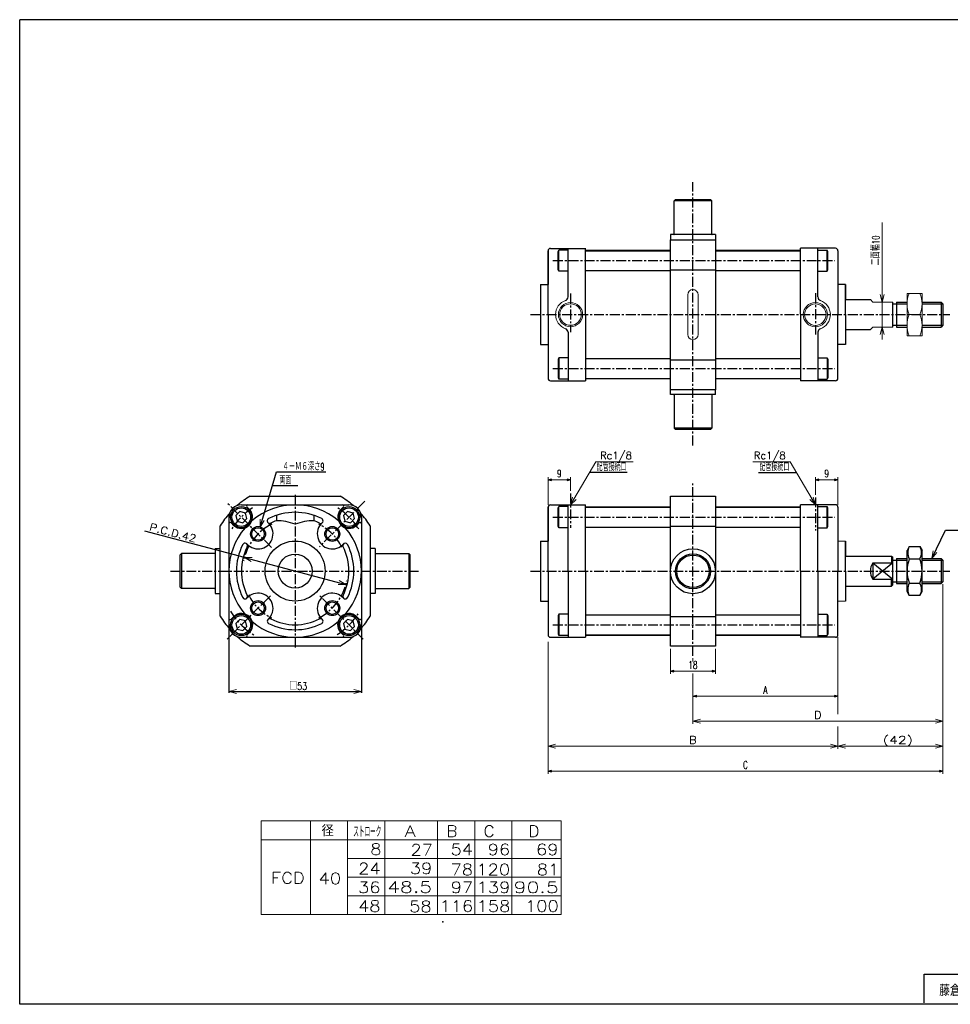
# Model space of a CAD drawing. Header units: millimetres. Extents: x -280 to 280, y -200 to 200.
# Tile 1 of 2: x -280 to 93, y -194 to 200. Entities that reach past the tile are written whole.
import ezdxf
from ezdxf.enums import TextEntityAlignment as Align

# ---------------------------------------------------------------- set-up
doc = ezdxf.new("R2010")
doc.units = ezdxf.units.MM
doc.header["$LTSCALE"] = 0.125
doc.header["$PDSIZE"] = 1
doc.linetypes.add('CENTER', pattern=[50.8, 31.75, -6.35, 6.35, -6.35])
doc.layers.add('Layer0001', color=7, linetype='Continuous')
doc.layers.add('ZUWAKU', color=7, linetype='Continuous')
doc.styles.add('dcStyle0', font='txt.shx', dxfattribs={"width": 0.714286, "bigfont": 'bigfont'})
doc.dimstyles.new('DaDimRotatedStyle', dxfattribs={"dimtxt": 3, "dimasz": 1.500001, "dimexe": 1, "dimexo": 0.5, "dimgap": 1, "dimtad": 3, "dimdsep": 46, "dimtxsty": 'dcStyle0', "dimblk1": 'OPEN30', "dimblk2": 'OPEN30', "dimsah": 1, "dimcen": 0.09, "dimclrd": 4, "dimclre": 4, "dimclrt": 4, "dimadec": 0, "dimazin": 2, "dimtfac": 1, "dimtdec": 4, "dimtmove": 0, "dimatfit": 0, "dimfxl": 1, "dimarcsym": 0})

# ---------------------------------------------------------------- blocks, each defined once
blk = doc.blocks.new('DC_GROUP_Φ40_1')
at = {"color": 4, "linetype": 'Continuous', "lineweight": 18}
for p, q in [((-189.56, -15.26), (-186.46, -15.25)), ((-186.87, -16.8), (-189.56, -15.26)), ((-189.56, -15.26), (-186.66, -16.02))]:
    blk.add_line(p, q, dxfattribs=at)
blk = doc.blocks.new('DC_GROUP_Φ40_2')
at = {"color": 4, "linetype": 'Continuous', "lineweight": 18}
for p, q in [((-148.96, -25.99), (-152.06, -26)), ((-148.96, -25.99), (-151.86, -25.22)), ((-151.65, -24.44), (-148.96, -25.99))]:
    blk.add_line(p, q, dxfattribs=at)
blk = doc.blocks.new('DC_GROUP_Φ40_3')
at = {"color": 4, "linetype": 'Continuous', "lineweight": 18}
for p, q in [((-195.76, -68.81), (-192.76, -68)), ((-192.76, -69.61), (-195.76, -68.81)), ((-195.76, -68.81), (-192.76, -68.81))]:
    blk.add_line(p, q, dxfattribs=at)
blk = doc.blocks.new('DC_GROUP_Φ40_4')
at = {"color": 4, "linetype": 'Continuous', "lineweight": 18}
for p, q in [((-145.76, -68), (-142.76, -68.81)), ((-142.76, -68.81), (-145.76, -69.61)), ((-142.76, -68.81), (-145.76, -68.81))]:
    blk.add_line(p, q, dxfattribs=at)
blk = doc.blocks.new('DC_GROUP_Φ40_5')
at = {"color": 4, "linetype": 'Continuous', "lineweight": 18}
for p, q in [((85.53, -15.62), (86.11, -12.57)), ((85.53, -15.62), (86.84, -12.92)), ((87.56, -13.27), (85.53, -15.62))]:
    blk.add_line(p, q, dxfattribs=at)
blk = doc.blocks.new('DC_GROUP_Φ40_6')
at = {"color": 4, "linetype": 'Continuous', "lineweight": 18}
for p, q in [((-183.29, -3.02), (-183.21, 0.09)), ((-183.29, -3.02), (-182.43, -0.14)), ((-181.66, -0.37), (-183.29, -3.02))]:
    blk.add_line(p, q, dxfattribs=at)
blk = doc.blocks.new('DC_GROUP_Φ40_7')
at = {"color": 4, "linetype": 'Continuous', "lineweight": 18}
for p, q in [((-59.06, 5.88), (-58.23, 8.87)), ((-59.06, 5.88), (-57.54, 8.46)), ((-56.85, 8.05), (-59.06, 5.88))]:
    blk.add_line(p, q, dxfattribs=at)
blk = doc.blocks.new('DC_GROUP_Φ40_8')
at = {"color": 4, "linetype": 'Continuous', "lineweight": 18}
for p, q in [((38.94, 5.88), (36.72, 8.05)), ((38.94, 5.88), (37.41, 8.46)), ((38.1, 8.87), (38.94, 5.88))]:
    blk.add_line(p, q, dxfattribs=at)
blk = doc.blocks.new('DC_GROUP_Φ40_9')
at = {"color": 4, "linetype": 'Continuous', "lineweight": 13}
for p, q in [((81.63, 90.5), (75.63, 90.5)), ((75.63, 90.5), (75.63, 73.5)), ((81.63, 73.5), (81.63, 90.5)), ((76.52, 82), (80.73, 82)), ((75.63, 73.5), (81.63, 73.5))]:
    blk.add_line(p, q, dxfattribs=at)
for centre, start, end in [((86.07, 86.25), 156.0093, 203.9907), ((71.18, 86.25), 336.0093, 23.9907), ((86.07, 77.75), 156.0093, 203.9907), ((71.18, 77.75), 336.0093, 23.9907)]:
    blk.add_arc(centre, 10.45, start, end, dxfattribs=at)
blk = doc.blocks.new('DC_GROUP_Φ40_11')
at = {"color": 4, "linetype": 'Continuous', "lineweight": 18}
for p, q in [((65.6, 87), (64.8, 90)), ((66.41, 90), (65.6, 87)), ((65.6, 87), (65.6, 90))]:
    blk.add_line(p, q, dxfattribs=at)
blk = doc.blocks.new('DC_GROUP_Φ40_12')
at = {"color": 4, "linetype": 'Continuous', "lineweight": 18}
for p, q in [((64.8, 74), (65.6, 77)), ((65.6, 77), (66.41, 74)), ((65.6, 77), (65.6, 74))]:
    blk.add_line(p, q, dxfattribs=at)
blk = doc.blocks.new('DC_GROUP_Φ40_10')
at = {"color": 4, "linetype": 'Continuous', "lineweight": 13}
for p, q in [((65.6, 118.88), (65.6, 87)), ((65.6, 77), (65.6, 87)), ((65.6, 72), (65.6, 77))]:
    blk.add_line(p, q, dxfattribs=at)
at = {"linetype": 'Continuous'}
for name in ['DC_GROUP_Φ40_11', 'DC_GROUP_Φ40_12']:
    blk.add_blockref(name, (0, 0), dxfattribs=at)
at = {"color": 4, "style": 'dcStyle0', "width": 0.714286}
blk.add_text('二面幅10', height=3, rotation=90, dxfattribs=at).set_placement((64.6, 101.65), (64.6, 113.65), align=Align.FIT)
blk = doc.blocks.new('DC_GROUP_Φ40_14')
at = {"color": 4, "linetype": 'Continuous', "lineweight": 18}
for p, q in [((-10.06, -80.72), (-7.06, -79.92)), ((-7.06, -81.52), (-10.06, -80.72)), ((-10.06, -80.72), (-7.06, -80.72))]:
    blk.add_line(p, q, dxfattribs=at)
blk = doc.blocks.new('DC_GROUP_Φ40_15')
at = {"color": 4, "linetype": 'Continuous', "lineweight": 18}
for p, q in [((86.94, -79.92), (89.94, -80.72)), ((89.94, -80.72), (86.94, -81.52)), ((89.94, -80.72), (86.94, -80.72))]:
    blk.add_line(p, q, dxfattribs=at)
blk = doc.blocks.new('DC_GROUP_Φ40_13')
at = {"color": 4, "linetype": 'Continuous', "lineweight": 13}
for p, q in [((89.94, -25.92), (89.94, -81.72)), ((-10.06, -55.5), (-10.06, -56.78)), ((-10.06, -61.67), (-10.06, -81.72)), ((-10.06, -80.72), (89.94, -80.72))]:
    blk.add_line(p, q, dxfattribs=at)
at = {"linetype": 'Continuous'}
for name in ['DC_GROUP_Φ40_14', 'DC_GROUP_Φ40_15']:
    blk.add_blockref(name, (0, 0), dxfattribs=at)
at = {"color": 4, "style": 'dcStyle0'}
blk.add_text('D', height=3, dxfattribs=at).set_placement((38.44, -79.72), (41.44, -79.72), align=Align.FIT)
blk = doc.blocks.new('DC_GROUP_Φ40_17')
at = {"color": 4, "linetype": 'Continuous', "lineweight": 18}
for p, q in [((-68.06, -90.72), (-65.06, -89.92)), ((-65.06, -91.52), (-68.06, -90.72)), ((-68.06, -90.72), (-65.06, -90.72))]:
    blk.add_line(p, q, dxfattribs=at)
blk = doc.blocks.new('DC_GROUP_Φ40_18')
at = {"color": 4, "linetype": 'Continuous', "lineweight": 18}
for p, q in [((44.94, -89.92), (47.94, -90.72)), ((47.94, -90.72), (44.94, -91.52)), ((47.94, -90.72), (44.94, -90.72))]:
    blk.add_line(p, q, dxfattribs=at)
blk = doc.blocks.new('DC_GROUP_Φ40_19')
at = {"color": 4, "linetype": 'Continuous', "lineweight": 18}
for p, q in [((47.94, -90.72), (50.94, -89.92)), ((50.94, -91.52), (47.94, -90.72)), ((47.94, -90.72), (50.94, -90.72))]:
    blk.add_line(p, q, dxfattribs=at)
blk = doc.blocks.new('DC_GROUP_Φ40_20')
at = {"color": 4, "linetype": 'Continuous', "lineweight": 18}
for p, q in [((86.94, -89.92), (89.94, -90.72)), ((89.94, -90.72), (86.94, -91.52)), ((89.94, -90.72), (86.94, -90.72))]:
    blk.add_line(p, q, dxfattribs=at)
blk = doc.blocks.new('DC_GROUP_Φ40_16')
at = {"color": 4, "linetype": 'Continuous', "lineweight": 13}
for p, q in [((89.94, -35.92), (89.94, -91.72)), ((-68.06, -48.94), (-68.06, -91.72)), ((47.94, -57.15), (47.94, -77.91)), ((47.94, -82.88), (47.94, -91.72)), ((-68.06, -90.72), (47.94, -90.72)), ((47.94, -90.72), (89.94, -90.72))]:
    blk.add_line(p, q, dxfattribs=at)
at = {"linetype": 'Continuous'}
for name in ['DC_GROUP_Φ40_17', 'DC_GROUP_Φ40_18', 'DC_GROUP_Φ40_19', 'DC_GROUP_Φ40_20']:
    blk.add_blockref(name, (0, 0), dxfattribs=at)
at = {"color": 4, "style": 'dcStyle0'}
for s, p, p2 in [('(42)', (65.94, -89.72), (77.94, -89.72)), ('B', (-11.56, -89.72), (-8.56, -89.72))]:
    blk.add_text(s, height=3, dxfattribs=at).set_placement(p, p2, align=Align.FIT)
blk = doc.blocks.new('_OPEN30')
at = {"color": 0, "linetype": 'ByBlock', "lineweight": -2}
for p, q in [((-1, 0.267949), (0, 0)), ((0, 0), (-1, -0.267949)), ((0, 0), (-1, 0))]:
    blk.add_line(p, q, dxfattribs=at)
blk = doc.blocks.new('*D24')
at = {"color": 4, "linetype": 'Continuous', "lineweight": 13}
for p, q in [((-68.06, 5.88), (-68.06, 16.88)), ((-68.06, 15.88), (-59.06, 15.88)), ((-59.06, 11.41), (-59.06, 16.88))]:
    blk.add_line(p, q, dxfattribs=at)
at = {"color": 4, "xscale": 1.500001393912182, "yscale": 1.499994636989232}
for p, rotation in [((-68.06, 15.88), 180), ((-59.06, 15.88), 360)]:
    blk.add_blockref('_OPEN30', p, dxfattribs=dict(at, rotation=rotation))
at = {"color": 4, "insert": (-63.56, 16.88), "char_height": 3, "width": 6.5625, "attachment_point": 8, "style": 'dcStyle0'}
blk.add_mtext('\\T1.00;9', dxfattribs=at)
blk = doc.blocks.new('*D25')
at = {"color": 4, "linetype": 'Continuous', "lineweight": 13}
for p, q in [((38.94, 9.85), (38.94, 16.9)), ((38.94, 15.9), (47.94, 15.9)), ((47.94, 5.85), (47.94, 16.9))]:
    blk.add_line(p, q, dxfattribs=at)
at = {"color": 4, "xscale": 1.500001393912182, "yscale": 1.499994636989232}
for p, rotation in [((38.94, 15.9), 180), ((47.94, 15.9), 360)]:
    blk.add_blockref('_OPEN30', p, dxfattribs=dict(at, rotation=rotation))
at = {"color": 4, "insert": (43.44, 16.9), "char_height": 3, "width": 6.5625, "attachment_point": 8, "style": 'dcStyle0'}
blk.add_mtext('\\T1.00;9', dxfattribs=at)
blk = doc.blocks.new('*D29')
at = {"color": 4, "linetype": 'Continuous', "lineweight": 13}
for p, q in [((-19.06, -51.72), (-19.06, -61.72)), ((-1.06, -51.72), (-1.06, -61.72)), ((-19.06, -60.72), (-1.06, -60.72))]:
    blk.add_line(p, q, dxfattribs=at)
at = {"color": 4, "xscale": 1.500001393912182, "yscale": 1.499994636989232}
for p, rotation in [((-19.06, -60.72), 180), ((-1.06, -60.72), 360)]:
    blk.add_blockref('_OPEN30', p, dxfattribs=dict(at, rotation=rotation))
at = {"color": 4, "insert": (-10.06, -59.72), "char_height": 3, "width": 9.375, "attachment_point": 8, "style": 'dcStyle0'}
blk.add_mtext('\\T1.00;18', dxfattribs=at)
blk = doc.blocks.new('*D30')
at = {"color": 4, "linetype": 'Continuous', "lineweight": 13}
for p, q in [((47.94, -47.15), (47.94, -71.72)), ((-10.06, -65.25), (-10.06, -71.72)), ((-10.06, -70.72), (47.94, -70.72))]:
    blk.add_line(p, q, dxfattribs=at)
at = {"color": 4, "xscale": 1.500001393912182, "yscale": 1.499994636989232}
for p, rotation in [((-10.06, -70.72), 180), ((47.94, -70.72), 360)]:
    blk.add_blockref('_OPEN30', p, dxfattribs=dict(at, rotation=rotation))
at = {"color": 4, "insert": (18.94, -69.72), "char_height": 3, "width": 6.5625, "attachment_point": 8, "style": 'dcStyle0'}
blk.add_mtext('\\T1.00;A', dxfattribs=at)
blk = doc.blocks.new('*D31')
at = {"color": 4, "linetype": 'Continuous', "lineweight": 13}
for p, q in [((89.94, -35.92), (89.94, -101.72)), ((-68.06, -60.15), (-68.06, -101.72)), ((-68.06, -100.72), (89.94, -100.72))]:
    blk.add_line(p, q, dxfattribs=at)
at = {"color": 4, "xscale": 1.500001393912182, "yscale": 1.499994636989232}
for p, rotation in [((-68.06, -100.72), 180), ((89.94, -100.72), 360)]:
    blk.add_blockref('_OPEN30', p, dxfattribs=dict(at, rotation=rotation))
at = {"color": 4, "insert": (10.94, -99.72), "char_height": 3, "width": 6.5625, "attachment_point": 8, "style": 'dcStyle0'}
blk.add_mtext('\\T1.00;C', dxfattribs=at)

msp = doc.modelspace()

# ---------------------------------------------------------------- linework, layer by layer
at = {"color": 4, "linetype": 'CENTER', "lineweight": 25}
for p, q in [((-10.065, 29.627), (-10.065, 134.975)), ((-66.137, 103.573), (46.772, 103.573)), ((38.935, 90.523), (38.935, 74.063)), ((-75.042, 82.003), (92.693, 82.003)), ((-66.137, 60.433), (46.772, 60.433)), ((-10.065, -54.499), (-10.065, 14.455)), ((38.935, 8.852), (38.935, -4.429)), ((-66.137, 0.947), (46.772, 0.947)), ((-219.15, -20.623), (-119.601, -20.623)), ((-75.042, -20.623), (92.693, -20.623)), ((-66.137, -42.193), (46.772, -42.193))]:
    msp.add_line(p, q, dxfattribs=at)
at = {"color": 4, "linetype": 'Continuous', "lineweight": 25}
for p, q in [((-17.565, 127.503), (-17.065, 128.003)), ((-17.565, 114.203), (-17.565, 127.503)), ((-2.565, 127.503), (-17.565, 127.503)), ((-17.065, 128.003), (-3.065, 128.003)), ((-2.565, 127.503), (-3.065, 128.003)), ((-2.565, 114.203), (-2.565, 127.503)), ((-1.065, 114.003), (-19.065, 114.003)), ((-19.065, 114.003), (-19.065, 112.003)), ((-19.065, 111.903), (-1.065, 111.903)), ((-19.065, 51.903), (-19.065, 111.903)), ((-1.065, 114.003), (-1.065, 112.003)), ((-1.065, 111.903), (-1.065, 51.903)), ((-64.065, 107.304), (-63.765, 107.823)), ((-64.065, 99.843), (-64.065, 107.304)), ((-63.765, 99.323), (-63.765, 107.823)), ((-60.065, 107.823), (-63.765, 107.823)), ((-60.065, 89.074), (-60.065, 108.503)), ((-53.065, 82.103), (-53.065, 108.529)), ((-53.065, 107.573), (-19.065, 107.573)), ((-1.065, 107.573), (32.935, 107.573)), ((32.935, 82.103), (32.935, 108.529)), ((39.935, 89.049), (39.935, 108.529)), ((39.935, 107.823), (43.635, 107.823)), ((43.635, 99.323), (43.635, 107.823)), ((43.935, 107.304), (43.635, 107.823)), ((43.935, 99.843), (43.935, 107.304)), ((-63.765, 99.323), (-64.065, 99.843)), ((-60.065, 99.323), (-63.765, 99.323)), ((-53.065, 99.573), (-19.065, 99.573)), ((-19.065, 99.931), (-1.065, 99.931)), ((-1.065, 99.573), (32.935, 99.573)), ((39.935, 99.323), (43.635, 99.323)), ((43.635, 99.323), (43.935, 99.843)), ((50.935, 88.003), (60.935, 88.003)), ((69.935, 77.003), (69.935, 87.003)), ((71.435, 87.003), (75.627, 87.003)), ((71.435, 87.003), (71.435, 76.998)), ((81.627, 87.003), (89.235, 87.003)), ((89.235, 87.003), (89.935, 86.303)), ((89.235, 87.003), (89.235, 77.003)), ((69.935, 86.303), (71.435, 86.303)), ((71.435, 86.303), (75.627, 86.303)), ((81.627, 86.303), (89.935, 86.303)), ((89.935, 86.303), (89.935, 77.703)), ((-53.065, 81.903), (-53.065, 55.478)), ((32.935, 81.903), (32.935, 55.43)), ((-60.065, 74.932), (-60.065, 55.503)), ((39.935, 74.907), (39.935, 55.478)), ((50.935, 76.003), (60.935, 76.003)), ((69.935, 77.703), (71.393, 77.703)), ((71.435, 77.703), (75.627, 77.703)), ((71.435, 77.003), (75.627, 77.003)), ((81.627, 77.703), (89.935, 77.703)), ((81.627, 77.003), (89.235, 77.003)), ((89.935, 77.703), (89.235, 77.003)), ((-63.765, 64.683), (-64.065, 64.164)), ((-64.065, 64.164), (-64.065, 56.703)), ((-63.765, 64.683), (-63.765, 56.183)), ((-60.065, 64.683), (-63.765, 64.683)), ((-53.065, 64.433), (-19.065, 64.433)), ((-19.065, 63.876), (-1.065, 63.876)), ((-1.065, 64.433), (32.935, 64.433)), ((39.935, 64.683), (43.635, 64.683)), ((43.635, 64.683), (43.635, 56.183)), ((43.635, 64.683), (43.935, 64.164)), ((43.935, 64.164), (43.935, 56.703)), ((-64.065, 56.703), (-63.765, 56.183)), ((-60.065, 56.183), (-63.765, 56.183)), ((-53.065, 56.433), (-19.065, 56.433)), ((-1.065, 56.433), (32.935, 56.433)), ((39.935, 56.183), (43.635, 56.183)), ((43.935, 56.703), (43.635, 56.183)), ((-19.065, 50.003), (-19.065, 52.003)), ((-1.065, 51.903), (-19.065, 51.903)), ((-1.065, 50.003), (-1.065, 52.003)), ((-1.065, 50.003), (-19.065, 50.003)), ((-17.565, 49.803), (-17.565, 36.503)), ((-2.565, 50.003), (-2.565, 36.503)), ((-17.565, 36.503), (-17.065, 36.003)), ((-2.565, 36.503), (-17.565, 36.503)), ((-3.065, 36.003), (-17.065, 36.003)), ((-2.565, 36.503), (-3.065, 36.003)), ((-183.289, -3.017), (-176.747, 19.008)), ((-176.747, 19.008), (-156.947, 19.008)), ((-36.33, 18.846), (-51.426, 18.846)), ((16.2, 18.846), (31.297, 18.846)), ((-178.367, 13.556), (-168.254, 13.556)), ((-187.286, 9.377), (-151.231, 9.377)), ((-19.065, 9.277), (-1.065, 9.277)), ((-19.065, -50.723), (-19.065, 9.277)), ((-1.065, 9.277), (-1.065, -50.723)), ((-64.065, 4.678), (-63.765, 5.197)), ((-64.065, -2.783), (-64.065, 4.678)), ((-63.765, -3.303), (-63.765, 5.197)), ((-60.065, 5.197), (-63.765, 5.197)), ((-60.065, -20.623), (-60.065, 5.877)), ((-53.065, -20.523), (-53.065, 5.903)), ((-53.065, 4.947), (-19.065, 4.947)), ((-1.065, 4.947), (32.935, 4.947)), ((32.935, -20.523), (32.935, 5.903)), ((39.935, -20.523), (39.935, 5.903)), ((39.935, 5.197), (43.635, 5.197)), ((43.635, -3.303), (43.635, 5.197)), ((43.935, 4.678), (43.635, 5.197)), ((43.935, -2.783), (43.935, 4.678)), ((-191.423, 3.175), (-193.056, 1.542)), ((-193.056, 1.542), (-192.458, -0.689)), ((-189.192, 2.577), (-191.423, 3.175)), ((-190.228, -1.287), (-188.595, 0.346)), ((-188.595, 0.346), (-189.192, 2.577)), ((-148.29, 3.175), (-149.923, 1.542)), ((-149.923, 1.542), (-149.325, -0.689)), ((-146.059, 2.577), (-148.29, 3.175)), ((-147.094, -1.287), (-145.461, 0.346)), ((-145.461, 0.346), (-146.059, 2.577)), ((-199.259, -38.651), (-199.259, -2.595)), ((-192.458, -0.689), (-190.228, -1.287)), ((-149.325, -0.689), (-147.094, -1.287)), ((-139.259, -2.595), (-139.259, -38.651)), ((-63.765, -3.303), (-64.065, -2.783)), ((-60.065, -3.303), (-63.765, -3.303)), ((-53.065, -3.053), (-19.065, -3.053)), ((-19.065, -2.695), (-1.065, -2.695)), ((-1.065, -3.053), (32.935, -3.053)), ((39.935, -3.303), (43.635, -3.303)), ((43.635, -3.303), (43.935, -2.783)), ((-189.562, -15.258), (-229.458, -4.715)), ((85.531, -15.623), (91.025, -4.255)), ((91.025, -4.255), (112.888, -4.255)), ((-201.259, -11.623), (-201.259, -29.623)), ((-201.259, -11.623), (-199.259, -11.623)), ((-137.259, -11.623), (-139.259, -11.623)), ((-137.259, -11.623), (-137.259, -29.623)), ((76.531, -10.808), (75.627, -12.373)), ((76.531, -10.813), (80.724, -10.813)), ((80.724, -10.808), (81.627, -12.373)), ((-214.759, -13.623), (-215.259, -14.123)), ((-215.259, -27.123), (-215.259, -14.123)), ((-201.459, -13.623), (-214.759, -13.623)), ((-214.759, -13.623), (-214.759, -27.623)), ((-189.562, -15.258), (-148.956, -25.988)), ((-137.059, -13.623), (-123.759, -13.623)), ((-123.759, -13.623), (-123.259, -14.123)), ((-123.759, -13.623), (-123.759, -27.623)), ((-123.259, -27.123), (-123.259, -14.123)), ((50.935, -14.623), (69.435, -14.623)), ((69.435, -14.623), (69.935, -15.123)), ((69.435, -14.623), (69.435, -17.323)), ((69.935, -26.123), (69.935, -15.123)), ((71.435, -15.623), (75.627, -15.623)), ((71.435, -15.623), (71.435, -25.628)), ((75.627, -28.873), (75.627, -12.373)), ((76.531, -15.715), (80.724, -15.715)), ((81.627, -28.873), (81.627, -12.373)), ((81.627, -15.623), (89.235, -15.623)), ((89.235, -15.623), (89.935, -16.323)), ((89.235, -15.623), (89.235, -25.623)), ((61.935, -17.323), (61.935, -23.923)), ((61.935, -17.323), (69.935, -17.323)), ((69.935, -17.323), (61.935, -23.923)), ((61.935, -17.323), (69.935, -23.923)), ((69.935, -16.323), (71.435, -16.323)), ((71.435, -16.323), (75.627, -16.323)), ((81.627, -16.323), (89.935, -16.323)), ((89.935, -16.323), (89.935, -24.923)), ((-60.065, -20.623), (-60.065, -47.123)), ((-53.065, -20.723), (-53.065, -47.148)), ((32.935, -20.723), (32.935, -47.197)), ((39.935, -20.723), (39.935, -47.148)), ((-214.759, -27.623), (-215.259, -27.123)), ((-123.759, -27.623), (-123.259, -27.123)), ((50.935, -26.623), (69.435, -26.623)), ((61.935, -23.923), (69.935, -23.923)), ((69.435, -26.623), (69.435, -23.923)), ((69.435, -26.623), (69.935, -26.123)), ((69.935, -24.923), (71.393, -24.923)), ((71.435, -24.923), (75.627, -24.923)), ((71.435, -25.623), (75.627, -25.623)), ((76.479, -25.53), (80.724, -25.53)), ((81.627, -24.923), (89.935, -24.923)), ((81.627, -25.623), (89.235, -25.623)), ((89.935, -24.923), (89.235, -25.623)), ((-201.459, -27.623), (-214.759, -27.623)), ((-201.259, -29.623), (-199.259, -29.623)), ((-137.259, -29.623), (-139.259, -29.623)), ((-137.059, -27.623), (-123.759, -27.623)), ((76.531, -30.438), (75.627, -28.873)), ((80.724, -30.438), (76.531, -30.438)), ((80.724, -30.438), (81.627, -28.873)), ((-63.765, -37.943), (-64.065, -38.462)), ((-64.065, -38.462), (-64.065, -45.923)), ((-63.765, -37.943), (-63.765, -46.443)), ((-60.065, -37.943), (-63.765, -37.943)), ((-53.065, -38.193), (-19.065, -38.193)), ((-19.065, -38.75), (-1.065, -38.75)), ((-1.065, -38.193), (32.935, -38.193)), ((39.935, -37.943), (43.635, -37.943)), ((43.635, -37.943), (43.635, -46.443)), ((43.635, -37.943), (43.935, -38.462)), ((43.935, -38.462), (43.935, -45.923)), ((-195.759, -42.723), (-195.759, -69.407)), ((-191.423, -39.959), (-193.056, -41.592)), ((-193.056, -41.592), (-192.458, -43.823)), ((-189.192, -40.557), (-191.423, -39.959)), ((-190.228, -44.42), (-188.595, -42.787)), ((-188.595, -42.787), (-189.192, -40.557)), ((-148.29, -39.959), (-149.923, -41.592)), ((-149.923, -41.592), (-149.325, -43.823)), ((-146.059, -40.557), (-148.29, -39.959)), ((-147.094, -44.42), (-145.461, -42.787)), ((-145.461, -42.787), (-146.059, -40.557)), ((-142.759, -42.723), (-142.759, -69.407)), ((-192.458, -43.823), (-190.228, -44.42)), ((-149.325, -43.823), (-147.094, -44.42)), ((-64.065, -45.923), (-63.765, -46.443)), ((-60.065, -46.443), (-63.765, -46.443)), ((-53.065, -46.193), (-19.065, -46.193)), ((-1.065, -46.193), (32.935, -46.193)), ((39.935, -46.443), (43.635, -46.443)), ((43.935, -45.923), (43.635, -46.443)), ((-151.231, -50.623), (-187.286, -50.623)), ((-1.065, -50.723), (-19.065, -50.723)), ((-195.759, -68.807), (-142.759, -68.807))]:
    msp.add_line(p, q, dxfattribs=at)
at = {"color": 4, "linetype": 'Continuous', "lineweight": 13}
for p, q in [((-19.065, 107.753), (-53.065, 107.753)), ((32.935, 107.753), (-1.065, 107.753)), ((-12.115, 74.053), (-12.115, 89.953)), ((-8.015, 74.053), (-8.015, 89.953)), ((60.935, 88.003), (61.935, 87.003)), ((61.935, 87.003), (69.935, 87.003)), ((75.627, 87.003), (75.627, 77.003)), ((60.935, 76.003), (61.935, 77.003)), ((69.935, 77.003), (61.935, 77.003)), ((-19.065, 56.253), (-53.065, 56.253)), ((32.935, 56.253), (-1.065, 56.253)), ((-59.065, 5.877), (-48.921, 23.067)), ((-48.921, 23.067), (-34.034, 23.067)), ((28.792, 23.067), (13.905, 23.067)), ((38.935, 5.877), (28.792, 23.067)), ((-19.065, 5.127), (-53.065, 5.127)), ((32.935, 5.127), (-1.065, 5.127)), ((47.935, -8.623), (50.935, -8.623)), ((47.935, -32.623), (50.935, -32.623)), ((-53.065, -46.373), (-19.065, -46.373)), ((-1.065, -46.373), (32.935, -46.373)), ((-182.922, -120.62), (-62.837, -120.62)), ((-182.922, -120.62), (-182.922, -158.12)), ((-163.107, -120.62), (-163.107, -158.12)), ((-148.259, -120.62), (-148.259, -158.12)), ((-133.411, -120.62), (-133.411, -158.12)), ((-112.249, -120.62), (-112.249, -158.12)), ((-97.401, -120.62), (-97.401, -158.12)), ((-82.552, -120.62), (-82.552, -158.12)), ((-62.837, -120.62), (-62.837, -158.12)), ((-182.922, -128.12), (-62.837, -128.12)), ((-148.259, -135.62), (-62.837, -135.62)), ((-148.224, -143.12), (-62.837, -143.12)), ((-148.259, -150.62), (-62.837, -150.62)), ((-182.922, -158.12), (-62.837, -158.12))]:
    msp.add_line(p, q, dxfattribs=at)
for centre, radius in [((-59.065, 82.003), 4.848), ((38.935, 81.978), 4.85), ((-59.065, 82.003), 4.298), ((38.935, 81.978), 4.3)]:
    msp.add_circle(centre, radius, dxfattribs=at)
at = {"color": 4, "linetype": 'Continuous', "lineweight": 25}
for centre, radius in [((-190.825, 0.944), 4.25), ((-190.825, 0.944), 3.73), ((-147.692, 0.944), 4.25), ((-147.692, 0.944), 3.73), ((-10.065, -20.723), 9), ((-10.065, -20.723), 7), ((-10.065, -20.723), 6.5), ((-190.825, -42.19), 4.25), ((-190.825, -42.19), 3.73), ((-147.692, -42.19), 4.25), ((-147.692, -42.19), 3.73)]:
    msp.add_circle(centre, radius, dxfattribs=at)
for centre, radius, start, end in [((-17.765, 114.203), 0.2, 270, 0), ((-2.365, 114.203), 0.2, 180, 270), ((-61.565, 89.074), 1.5, 289.47122, 0), ((41.435, 89.049), 1.5, 180, 250.52878), ((-61.565, 74.932), 1.5, 0, 70.52878), ((41.435, 74.907), 1.5, 109.47122, 180), ((-17.765, 49.803), 0.2, 0, 90), ((-169.259, -20.623), 35, 121.00272, 131.53477), ((-169.259, -20.623), 35, 48.46523, 58.99728), ((-169.259, -20.623), 35, 138.46523, 148.99728), ((-169.259, -20.623), 35, 31.00272, 41.53477), ((-176.759, -20.473), 20, 67.97569, 90), ((-161.759, -20.473), 20, 90, 112.02431), ((80.781, -13.262), 4.907, 150.00001, 209.99999), ((76.474, -13.262), 4.907, 330.00001, 29.99999), ((-201.459, -13.423), 0.2, 270, 0), ((-137.059, -13.423), 0.2, 180, 270), ((89.406, -20.623), 13.779, 159.136, 200.864), ((67.848, -20.623), 13.779, 339.136, 20.864), ((66.88, -20.623), 5.945, 146.2832, 213.7168), ((80.781, -27.984), 4.907, 150.00001, 209.99999), ((76.474, -27.984), 4.907, 330.00001, 29.99999), ((-201.459, -27.823), 0.2, 0, 90), ((-137.059, -27.823), 0.2, 90, 180), ((-169.259, -20.623), 35, 211.00272, 221.53477), ((-169.259, -20.623), 35, 318.46523, 328.99728), ((-169.259, -20.623), 35, 228.46523, 238.99728), ((-169.259, -20.623), 35, 301.00272, 311.53477)]:
    msp.add_arc(centre, radius, start, end, dxfattribs=at)
at = {"color": 4, "linetype": 'Continuous', "lineweight": 13}
for centre, radius, start, end in [((-10.065, 89.953), 2.05, 0, 180), ((-59.065, 82.003), 6, 109.47122, 250.52878), ((38.935, 81.978), 6, 289.47122, 70.52878), ((-10.065, 74.053), 2.05, 180, 0)]:
    msp.add_arc(centre, radius, start, end, dxfattribs=at)
at = {"color": 4, "linetype": 'CENTER', "lineweight": 25}
msp.add_arc((-169.259, -20.623), 30.5, 211.79795, 237.02351, dxfattribs=at)
at = {"color": 5, "linetype": 'Continuous'}
msp.add_point((-110.201, -160.952), dxfattribs=at)
at = {"layer": 'Layer0001', "color": 4, "linetype": 'Continuous', "lineweight": 25}
for p, q in [((-68.065, 107.503), (-68.065, 94.003)), ((-68.065, 82.003), (-68.065, 107.503)), ((-67.065, 108.503), (-53.515, 108.503)), ((-67.065, 108.503), (-53.065, 108.503)), ((46.935, 108.529), (32.935, 108.529)), ((47.935, 107.529), (47.935, 82.003)), ((47.935, 107.478), (47.935, 93.978)), ((-71.065, 94.003), (-71.065, 70.003)), ((-71.065, 94.003), (-68.065, 94.003)), ((50.935, 94.029), (47.935, 94.029)), ((50.935, 93.978), (47.935, 93.978)), ((50.935, 82.003), (50.935, 94.029)), ((50.935, 93.978), (50.935, 88.003)), ((-68.065, 82.003), (-68.065, 56.503)), ((47.935, 56.478), (47.935, 82.003)), ((50.935, 82.003), (50.935, 69.978)), ((-71.065, 70.003), (-68.065, 70.003)), ((50.935, 69.978), (47.935, 69.978)), ((-67.065, 55.503), (-53.065, 55.503)), ((46.935, 55.478), (32.935, 55.478)), ((-190.759, 5.877), (-147.759, 5.877)), ((-188.541, 5.024), (-187.407, 3.89)), ((-151.11, 3.89), (-149.976, 5.024)), ((-68.065, 4.877), (-68.065, -8.623)), ((-68.065, -20.623), (-68.065, 4.877)), ((-67.065, 5.877), (-53.515, 5.877)), ((-67.065, 5.877), (-53.065, 5.877)), ((46.935, 5.903), (32.935, 5.903)), ((46.935, 5.903), (32.935, 5.903)), ((46.935, 5.903), (32.935, 5.903)), ((47.935, 4.903), (47.935, -20.623)), ((47.935, 4.852), (47.935, -8.648)), ((-195.759, 0.877), (-195.759, -42.123)), ((-176.759, 1.648), (-176.759, -0.473)), ((-161.759, 1.648), (-161.759, -0.473)), ((-142.759, 0.877), (-142.759, -42.123)), ((-194.905, -1.34), (-193.773, -2.473)), ((-144.746, -2.474), (-143.612, -1.34)), ((-71.065, -8.623), (-71.065, -32.623)), ((-71.065, -8.623), (-68.065, -8.623)), ((50.935, -8.623), (50.935, -14.623)), ((50.935, -20.623), (50.935, -8.648)), ((-68.065, -20.623), (-68.065, -46.123)), ((47.935, -46.148), (47.935, -20.623)), ((50.935, -20.623), (50.935, -32.648)), ((-71.065, -32.623), (-68.065, -32.623)), ((-194.905, -39.905), (-193.771, -38.772)), ((-144.746, -38.772), (-143.612, -39.905)), ((-190.759, -47.123), (-147.759, -47.123)), ((-188.541, -46.269), (-187.556, -45.284)), ((-151.11, -45.136), (-149.976, -46.269)), ((-67.065, -47.123), (-53.065, -47.123)), ((46.935, -47.148), (32.935, -47.148))]:
    msp.add_line(p, q, dxfattribs=at)
at = {"layer": 'Layer0001', "color": 4, "linetype": 'CENTER', "lineweight": 25}
for p, q in [((-59.065, 90.408), (-59.065, 74.949)), ((-169.259, 9.877), (-169.259, -51.785)), ((-59.065, 10.407), (-59.065, -3.315)), ((-178.74, -11.142), (-196.273, 6.391)), ((-141.33, 7.306), (-159.56, -10.924)), ((-179.121, -30.485), (-196.507, -47.871)), ((-141.98, -47.901), (-159.933, -29.949))]:
    msp.add_line(p, q, dxfattribs=at)
at = {"layer": 'Layer0001', "color": 4, "linetype": 'Continuous', "lineweight": 25}
for centre, radius in [((-184.108, -5.774), 3), ((-184.108, -5.774), 2.5), ((-154.409, -5.774), 3), ((-154.409, -5.774), 2.5), ((-169.259, -20.623), 12), ((-169.259, -20.623), 6.8), ((-184.108, -35.472), 3), ((-184.108, -35.472), 2.5), ((-154.409, -35.472), 3), ((-154.409, -35.472), 2.5)]:
    msp.add_circle(centre, radius, dxfattribs=at)
for centre, radius, start, end in [((-67.065, 107.503), 1, 90, 180), ((-67.065, 107.503), 1, 90, 180), ((46.935, 107.529), 1, 0, 90), ((-67.065, 56.503), 1, 180, 270), ((46.935, 56.478), 1, 270, 0), ((-190.759, 0.877), 5, 90, 180), ((-188.188, 5.377), 0.5, 90, 225), ((-169.259, -20.623), 26.5, 49.15565, 130.84435), ((-150.33, 5.377), 0.5, 315, 90), ((-147.759, 0.877), 5, 0, 90), ((-67.065, 4.877), 1, 90, 180), ((-67.065, 4.877), 1, 90, 180), ((46.935, 4.903), 1, 0, 90), ((46.935, 4.903), 1, 0, 90), ((46.935, 4.903), 1, 0, 90), ((-190.825, 0.944), 4.5, 229.23058, 40.76942), ((-179.439, -0.558), 1, 107.28383, 296.90247), ((-179.439, -0.558), 1, 107.28383, 304.19713), ((-179.439, -0.558), 1, 116.90247, 304.19713), ((-169.259, -20.623), 23.5, 63.09753, 116.90247), ((-159.078, -0.558), 1, 243.09753, 63.09753), ((-147.692, 0.944), 4.5, 139.24222, 310.76942), ((-195.259, -1.694), 0.5, 45, 180), ((-169.259, -20.623), 26.5, 139.15565, 220.48704), ((-184.108, -5.774), 6, 221.83153, 49.67269), ((-169.259, -20.623), 21.5, 110.41621, 116.90247), ((-169.259, -20.623), 21.5, 63.09753, 69.58379), ((-154.409, -5.774), 6, 131.83153, 319.01513), ((-169.259, -20.623), 26.5, 319.51296, 40.84435), ((-143.259, -1.694), 0.5, 0, 135), ((-169.259, -20.623), 23.5, 153.09753, 206.90247), ((-169.259, -20.623), 21.5, 153.09753, 206.90247), ((-189.324, -10.442), 1, 333.09753, 153.09753), ((-149.194, -10.442), 1, 26.90247, 217.5756), ((-169.259, -20.623), 21.5, 333.09753, 26.90247), ((-169.259, -20.623), 23.5, 333.09753, 26.90247), ((-189.324, -30.804), 1, 206.90247, 26.90247), ((-184.108, -35.472), 6, 311.83153, 138.16847), ((-154.409, -35.472), 6, 41.83153, 228.16847), ((-149.194, -30.804), 1, 153.09753, 333.09753), ((-149.194, -30.804), 1, 153.09753, 333.09753), ((-190.759, -42.123), 4.5, 318.03737, 131.95492), ((-147.759, -42.123), 4.5, 48.03737, 221.96263), ((-195.259, -39.552), 0.5, 180, 315), ((-190.759, -42.123), 5, 180, 270), ((-169.259, -20.623), 26.5, 229.51296, 310.48704), ((-179.439, -40.688), 1, 63.09753, 243.09753), ((-169.259, -20.623), 23.5, 243.09753, 296.90247), ((-169.259, -20.623), 21.5, 243.09753, 296.90247), ((-159.078, -40.688), 1, 296.90247, 116.90247), ((-147.759, -42.123), 5, 270, 0), ((-143.259, -39.552), 0.5, 225, 0), ((-188.188, -46.623), 0.5, 135, 270), ((-150.33, -46.623), 0.5, 270, 45), ((-67.065, -46.123), 1, 180, 270), ((46.935, -46.148), 1, 270, 0)]:
    msp.add_arc(centre, radius, start, end, dxfattribs=at)
at = {"layer": 'Layer0001', "color": 4, "linetype": 'CENTER', "lineweight": 25}
for radius, start, end in [(30.5, 123.99585, 146.24456), (30.5, 33.48608, 57.18122), (21, 116.49484, 169.18501), (21, 26.90247, 63.09753), (21, 296.90247, 349.45869), (21, 206.90247, 243.09753), (30.5, 303.59198, 326.49928)]:
    msp.add_arc((-169.259, -20.623), radius, start, end, dxfattribs=at)
at = {"layer": 'ZUWAKU', "color": 5, "linetype": 'Continuous', "lineweight": 25}
for p, q in [((273.5, 200), (-279.5, 200)), ((-279.5, -194), (-279.5, 200)), ((279.5, -194), (-279.5, -194))]:
    msp.add_line(p, q, dxfattribs=at)
at = {"layer": 'ZUWAKU', "color": 4, "linetype": 'Continuous', "lineweight": 25}
for p, q in [((82.5, -182), (273.5, -182)), ((82.5, -193.465), (82.5, -182))]:
    msp.add_line(p, q, dxfattribs=at)

# ---------------------------------------------------------------- block references
at = {"linetype": 'Continuous'}
for name in ['DC_GROUP_Φ40_10', 'DC_GROUP_Φ40_9', 'DC_GROUP_Φ40_7', 'DC_GROUP_Φ40_8', 'DC_GROUP_Φ40_6', 'DC_GROUP_Φ40_1', 'DC_GROUP_Φ40_5', 'DC_GROUP_Φ40_2', 'DC_GROUP_Φ40_13', 'DC_GROUP_Φ40_16', 'DC_GROUP_Φ40_3', 'DC_GROUP_Φ40_4']:
    msp.add_blockref(name, (0, 0), dxfattribs=at)

# ---------------------------------------------------------------- texts
at = {"color": 4, "style": 'dcStyle0'}
for s, height, width, p, p2 in [('Rc1/8', 3, 0.85, (-47.231, 24.119), (-34.481, 24.119)), ('Rc1/8', 3, 0.85, (14.302, 24.119), (27.052, 24.119)), ('４－Ｍ６深さ9', 3, 0.682927, (-174.347, 19.608), (-157.547, 19.608)), ('配管接続口', 3, 0.666667, (-48.644, 19.467), (-36.644, 19.467)), ('配管接続口', 3, 0.666667, (16.514, 19.467), (28.514, 19.467)), ('両面', 3, 0.666667, (-175.567, 14.156), (-170.767, 14.156)), ('□53', 3, 0.75, (-171.659, -68.207), (-164.459, -68.207)), ('   径', 4.5, 0.952381, (-171.787, -126.744), (-153.787, -126.744)), ('ストローク', 4.5, 0.416667, (-146.01, -127.121), (-134.76, -127.121))]:
    msp.add_text(s, height=height, dxfattribs=dict(at, width=width)).set_placement(p, p2, align=Align.FIT)
at = {"color": 4, "style": 'dcStyle0', "width": 0.8}
msp.add_text('P.C.D.42', height=3, rotation=-14.80275, dxfattribs=at).set_placement((-227.839, -4.298), (-209.277, -9.203), align=Align.FIT)
at = {"color": 4, "style": 'dcStyle0'}
for s, p, p2 in [('A', (-125.508, -126.936), (-121.008, -126.936)), ('B', (-108.758, -126.936), (-104.258, -126.936)), ('C', (-93.91, -126.936), (-89.41, -126.936)), ('D', (-75.936, -126.936), (-71.436, -126.936)), ('8', (-139.195, -134.175), (-134.695, -134.175)), ('27', (-123.108, -134.436), (-114.108, -134.436)), ('54', (-107.057, -134.276), (-98.057, -134.276)), ('96', (-92.209, -134.276), (-83.209, -134.276)), ('69', (-72.85, -134.276), (-63.85, -134.276)), ('24', (-144.059, -141.936), (-135.059, -141.936)), ('39', (-123.366, -141.827), (-114.366, -141.827)), ('78', (-107.087, -142.336), (-98.087, -142.336)), ('120', (-96.739, -142.336), (-83.239, -142.336)), ('81', (-72.57, -142.336), (-63.57, -142.336)), ('FCD', (-178.899, -145.686), (-165.399, -145.686)), ('40', (-159.866, -145.885), (-150.866, -145.885)), ('36', (-144.099, -149.436), (-135.099, -149.436)), ('48.5', (-132.439, -149.352), (-114.439, -149.352)), ('97', (-106.994, -149.436), (-97.994, -149.436)), ('139', (-96.646, -149.436), (-83.146, -149.436)), ('90.5', (-81.798, -149.436), (-63.798, -149.436)), ('48', (-144.099, -156.936), (-135.099, -156.936)), ('58', (-123.632, -157.086), (-114.632, -157.086)), ('116', (-111.494, -156.936), (-97.994, -156.936)), ('158', (-96.646, -156.936), (-83.146, -156.936)), ('100', (-77.288, -156.936), (-63.788, -156.936))]:
    msp.add_text(s, height=4.5, dxfattribs=at).set_placement(p, p2, align=Align.FIT)
at = {"layer": 'ZUWAKU', "color": 4, "style": 'dcStyle0', "width": 0.783333}
msp.add_text('藤倉ゴム工業株式会社', height=4.5, dxfattribs=at).set_placement((88.513, -190.657), (130.813, -190.657), align=Align.FIT)

# ---------------------------------------------------------------- dimensions: what is measured, and where the dimension line sits
at = {"linetype": 'Continuous', "lineweight": 13}
for base, p1, p2, picture, middle in [((-59.065, 15.877), (-68.065, 5.377), (-59.065, 10.907), '*D24', (-63.565, 15.877)), ((47.935, 15.903), (38.935, 9.352), (47.935, 5.352), '*D25', (43.435, 15.903)), ((-1.065, -60.723), (-19.065, -51.223), (-1.065, -51.223), '*D29', (-10.065, -60.723))]:
    dim = msp.add_linear_dim(base=base, p1=p1, p2=p2, dimstyle='DaDimRotatedStyle', override={"dimtxt": 3, "dimasz": 1.500001, "dimexe": 1, "dimexo": 0.5, "dimgap": 1, "dimtad": 3, "dimtih": 0, "dimtoh": 0, "dimdec": 2, "dimzin": 8, "dimtxsty": 'dcStyle0', "dimblk1": 'OPEN30', "dimblk2": 'OPEN30', "dimsah": 1, "dimclrd": 4, "dimclre": 4, "dimclrt": 4, "dimazin": 2, "dimtofl": 1, "dimatfit": 0, "dimtolj": 0, "dimtzin": 8}, dxfattribs=at)
    dim.commit()
    dim.dimension.update_dxf_attribs({"geometry": picture, "text_midpoint": middle})
for base, p1, p2, text, picture, middle in [((89.935, -100.719), (-68.065, -59.653), (89.935, -35.423), 'C', '*D31', (10.935, -100.719)), ((47.935, -70.719), (-10.065, -64.755), (47.935, -46.648), 'A', '*D30', (18.935, -70.719))]:
    dim = msp.add_linear_dim(base=base, p1=p1, p2=p2, text=text, dimstyle='DaDimRotatedStyle', override={"dimtxt": 3, "dimasz": 1.500001, "dimexe": 1, "dimexo": 0.5, "dimgap": 1, "dimtad": 3, "dimtih": 0, "dimtoh": 0, "dimdec": 2, "dimzin": 8, "dimtxsty": 'dcStyle0', "dimblk1": 'OPEN30', "dimblk2": 'OPEN30', "dimsah": 1, "dimclrd": 4, "dimclre": 4, "dimclrt": 4, "dimazin": 2, "dimtofl": 1, "dimatfit": 0, "dimtolj": 0, "dimtzin": 8}, dxfattribs=at)
    dim.commit()
    dim.dimension.update_dxf_attribs({"geometry": picture, "text_midpoint": middle})

doc.saveas('drawing.dxf')
